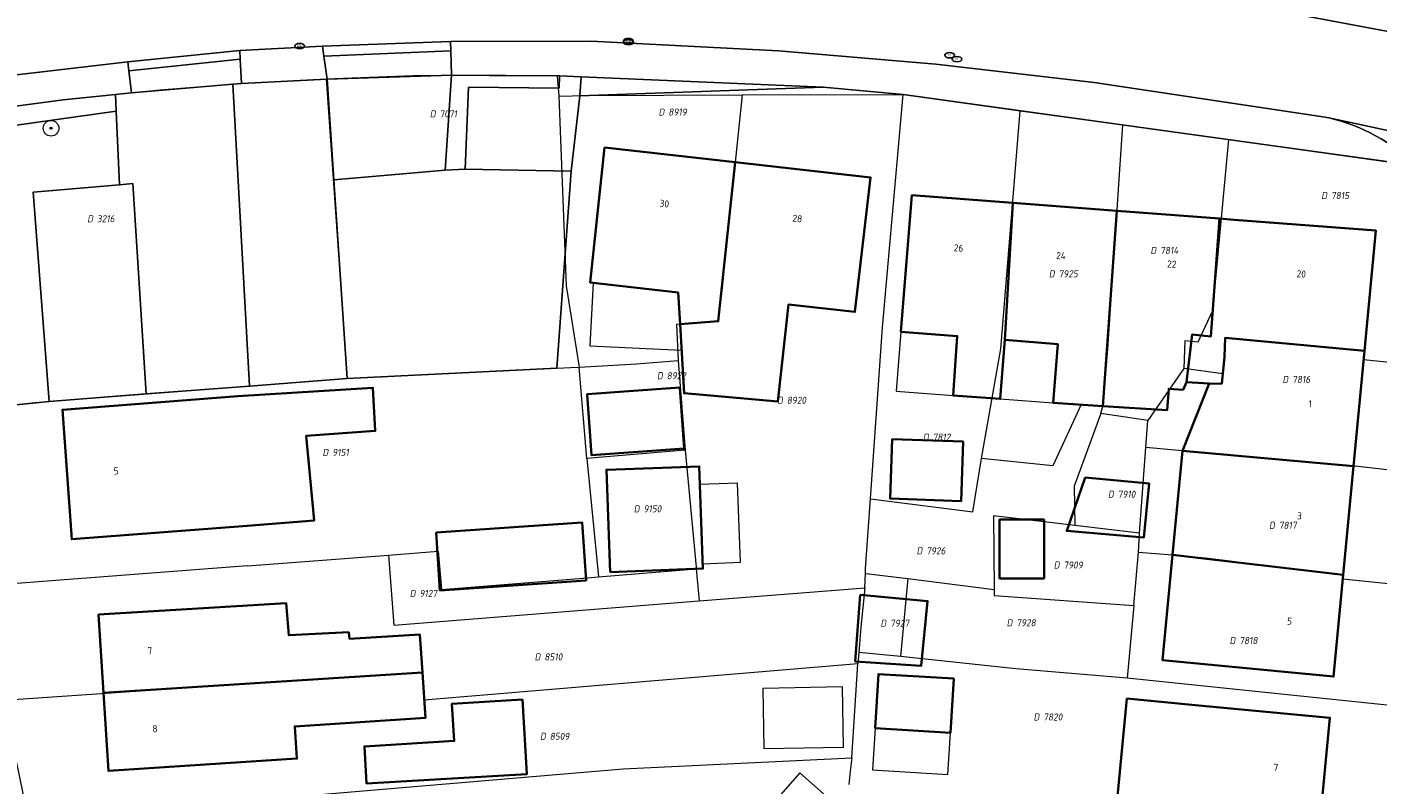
# Model space of a CAD drawing. Header units: metres. Extents: x 183765 to 187731, y 443805 to 446163.
# Tile 13 of 120: x 186193 to 186262, y 444290 to 444329. Entities that reach past the tile are written whole.
import ezdxf
from ezdxf.enums import TextEntityAlignment as Align

# ---------------------------------------------------------------- set-up
doc = ezdxf.new("R2010")
doc.units = ezdxf.units.M
doc.layers.get('0').update_dxf_attribs({"lineweight": 25})
for name, color, linetype, lineweight in [('B-WE-GR-BEPLANTING_CULTUUR_HEESTERS-GV', 90, 'Continuous', 18), ('B-WE-GR-BOOM-S', 253, 'Continuous', 25), ('B-WE-GR-HAAG-GV', 90, 'Continuous', 13), ('B-WE-IE-MEUBILAIR-S', 7, 'Continuous', 25), ('B-WE-OG-BEBOUWING-GV', 7, 'Continuous', 35), ('B-WE-OG-BEBOUWING-T18', 10, 'Continuous', 18), ('B-WE-OG-BEBOUWING_LUIFEL-GV', 7, 'Continuous', 18), ('B-WE-OG-BEBOUWING_SCHUUR-GV', 7, 'Continuous', 18), ('B-WE-OG-TERREIN_ERF-GV', 7, 'Continuous', 18), ('B-WE-OG-TERREIN_ONBEGROEID_ZAND-GV', 7, 'Continuous', 18), ('B-WE-VH-ONVERHARD_ZAND-GV', 210, 'Continuous', 18), ('B-WE-VH-OPENVERHARDING_BETONSTRAATSTEEN-GV', 90, 'Continuous', 18), ('B-WE-VH-OPENVERHARDING_SIERBESTRATING-GV', 90, 'Continuous', 18), ('B-WE-VH-OPENVERHARDING_STRAATBAKSTEEN-GV', 90, 'Continuous', 18), ('B-WE-VH-OPENVERHARDING_TEGEL-GV', 90, 'Continuous', 18)]:
    doc.layers.add(name, color=color, linetype=linetype, lineweight=lineweight)
doc.layers.add('B-WE-KG-GRENS_PERCEEL-G', color=7, linetype='Continuous', lineweight=13, true_color=0xa55252)
doc.layers.add('B-WE-KG-GRENS_PERCEEL-S', color=7, linetype='Continuous', lineweight=25, true_color=0xa55252)
doc.styles.add('NLCS-ISO', font='NLCS-ISO.ttf')
doc.styles.add('NLCS-ISO-M200-T18', font='NLCS-ISO.ttf', dxfattribs={"height": 0.36})

# ---------------------------------------------------------------- blocks, each defined once
blk = doc.blocks.new('SIE-MEUBILAIR_PUT_RIOOLPUT-SO')
blk.add_ellipse((0, 0), major_axis=(1.25, 0), ratio=0.54)
at = {"style": 'NLCS-ISO'}
blk.add_text('ri', height=0.75, dxfattribs=at).set_placement((-0.04, 0.07), align=Align.MIDDLE_CENTER)
blk = doc.blocks.new('SIE-MEUBILAIR_PUT_KOLK-SO')
blk.add_ellipse((0, 0), major_axis=(1.25, 0), ratio=0.54)
at = {"style": 'NLCS-ISO'}
blk.add_text('klk', height=0.75, dxfattribs=at).set_placement((0.03, 0), align=Align.MIDDLE_CENTER)
blk = doc.blocks.new('SGR-BOOM_GBKN-SO')
at = {"linetype": 'ByBlock', "lineweight": 18}
h = blk.add_hatch(color=0, dxfattribs=at)
h.dxf.hatch_style = 1
edge = h.paths.add_edge_path()
edge.add_arc((0, 0), 0.25, 0, 360)
at = {"color": 0, "linetype": 'ByBlock', "lineweight": 18}
for radius in [2, 0.25]:
    blk.add_circle((0, 0), radius, dxfattribs=at)
at = {"color": 0, "linetype": 'ByBlock', "lineweight": 18, "style": 'NLCS-ISO'}
blk.add_attdef('SOORT', (2.5, 0), '', height=1.5, dxfattribs=at)
blk = doc.blocks.new('SKG-PERCEELNUMMER-SO')
at = {"style": 'NLCS-ISO', "oblique": 10, "flags": 1}
for tag, p in [('GEMEENTECODE', (0, 2.55)), ('PERCEELGROOTTE', (0, -2.45))]:
    blk.add_attdef(tag, text='', height=1.8, dxfattribs=at).set_placement(p, align=Align.MIDDLE_CENTER)
at = {"style": 'NLCS-ISO', "oblique": 10}
blk.add_attdef('SECTIE', text='', height=1.8, dxfattribs=at).set_placement((-0.5, 0), align=Align.MIDDLE_RIGHT)
blk.add_attdef('PERCEELNUMMER', text='', height=1.8, dxfattribs=at).set_placement((0.5, 0), align=Align.MIDDLE_LEFT)

msp = doc.modelspace()

# ---------------------------------------------------------------- linework, layer by layer
at = {"layer": 'B-WE-GR-BEPLANTING_CULTUUR_HEESTERS-GV', "flags": 128}
for points in [[(186197.859, 444320.627), (186197.687, 444324.375), (186189.216, 444323.199)], [(186188.305, 444321.684), (186190.402, 444309.197), (186194.269, 444309.584), (186193.461, 444320.251), (186197.859, 444320.627)]]:
    msp.add_lwpolyline(points, dxfattribs=at)
at = {"layer": 'B-WE-GR-HAAG-GV', "flags": 128}
msp.add_lwpolyline([(186220.277, 444326.187), (186214.788, 444326.217), (186214.459, 444321.375), (186215.483, 444321.427), (186215.648, 444325.609), (186220.273, 444325.547)], close=True, dxfattribs=at)
for points in [[(186197.687, 444324.375), (186197.648, 444325.239), (186194.991, 444324.959), (186187.337, 444323.937)], [(186189.216, 444323.199), (186197.687, 444324.375)]]:
    msp.add_lwpolyline(points, dxfattribs=at)
at = {"layer": 'B-WE-KG-GRENS_PERCEEL-G', "flags": 128}
for points in [[(186187.337, 444323.937), (186194.991, 444324.959), (186199.913, 444325.477), (186204.434, 444325.827), (186208.384, 444326.035)], [(186208.384, 444326.035), (186213.266, 444326.225), (186220.169, 444326.188)], [(186208.384, 444326.035), (186209.449, 444311.003)], [(186220.169, 444326.188), (186220.251, 444325.147)], [(186229.596, 444325.206), (186237.797, 444325.237)], [(186236.744, 444313.347), (186237.797, 444325.237)], [(186237.797, 444325.237), (186243.77, 444324.406)], [(186220.251, 444325.147), (186221.605, 444325.175)], [(186220.251, 444325.147), (186220.629, 444315.474), (186221.281, 444311.341)], [(186221.605, 444325.175), (186229.596, 444325.206)], [(186229.596, 444325.206), (186228.552, 444315.244), (186228.374, 444313.673), (186226.243, 444313.506), (186226.331, 444311.679)], [(186241.788, 444306.681), (186242.788, 444312.266), (186243.77, 444324.406)], [(186243.77, 444324.406), (186248.981, 444323.682)], [(186248.981, 444323.682), (186248.22, 444312.26), (186247.978, 444309.346)], [(186248.981, 444323.682), (186254.387, 444322.93)], [(186254.387, 444322.93), (186253.569, 444314.202), (186252.827, 444312.614), (186252.154, 444312.675), (186252.116, 444311.268)], [(186254.387, 444322.93), (186263.852, 444321.614)], [(186236.134, 444304.618), (186236.744, 444313.347)], [(186266.248, 444311.2), (186261.268, 444311.708), (186261.312, 444312.169), (186254.221, 444312.834), (186254.093, 444310.99), (186252.116, 444311.268)], [(186221.281, 444311.341), (186224.213, 444311.498), (186226.331, 444311.679)], [(186226.331, 444311.679), (186226.693, 444307.105)], [(186209.449, 444311.003), (186209.47, 444310.754)], [(186209.47, 444310.754), (186220.851, 444311.317)], [(186220.851, 444311.317), (186221.281, 444311.341)], [(186221.685, 444306.681), (186221.281, 444311.341)], [(186252.116, 444311.268), (186250.272, 444308.607)], [(186193.544, 444309.527), (186209.47, 444310.754)], [(186189.543, 444309.109), (186193.544, 444309.527)], [(186247.978, 444309.346), (186246.882, 444309.422), (186245.425, 444306.296), (186241.788, 444306.681)], [(186247.883, 444308.973), (186246.524, 444305.267), (186246.555, 444303.26)], [(186247.883, 444308.973), (186247.978, 444309.346)], [(186250.272, 444308.607), (186247.883, 444308.973)], [(186250.171, 444307.233), (186250.272, 444308.607)], [(186226.693, 444307.105), (186221.685, 444306.681)], [(186221.685, 444306.681), (186222.267, 444300.646)], [(186226.693, 444307.105), (186227.243, 444301.13)], [(186236.134, 444304.618), (186241.351, 444303.964), (186241.788, 444306.681)], [(186249.855, 444302.87), (186250.171, 444307.233)], [(186265.724, 444305.72), (186260.406, 444306.335), (186253.127, 444306.965), (186250.171, 444307.233)], [(186235.885, 444301.074), (186236.134, 444304.618)], [(186246.555, 444303.26), (186242.405, 444303.75), (186242.439, 444299.996)], [(186249.855, 444302.87), (186246.555, 444303.26)], [(186249.806, 444301.911), (186249.855, 444302.87)], [(186211.568, 444301.757), (186214.099, 444301.951)], [(186214.099, 444301.951), (186214.264, 444299.993)], [(186249.565, 444299.18), (186249.806, 444301.911)], [(186249.806, 444301.911), (186251.528, 444301.774), (186253.208, 444301.61), (186260.232, 444300.741), (186260.213, 444300.548), (186265.181, 444300.026)], [(186204.386, 444301.207), (186191.041, 444300.186), (186190.932, 444300.183)], [(186204.386, 444301.207), (186211.568, 444301.757)], [(186211.568, 444301.757), (186211.839, 444298.186)], [(186227.243, 444301.13), (186227.25, 444301.052)], [(186214.264, 444299.993), (186221.709, 444300.6)], [(186221.709, 444300.6), (186222.267, 444300.646)], [(186222.267, 444300.646), (186227.25, 444301.052)], [(186227.25, 444301.052), (186227.401, 444299.417)], [(186235.849, 444300.084), (186235.876, 444300.821)], [(186235.876, 444300.821), (186235.879, 444300.907)], [(186235.897, 444300.818), (186235.876, 444300.821)], [(186235.879, 444300.907), (186235.885, 444301.074)], [(186235.897, 444300.818), (186238.034, 444300.557)], [(186238.034, 444300.557), (186237.671, 444296.577)], [(186238.034, 444300.557), (186242.439, 444299.996)], [(186227.401, 444299.417), (186235.647, 444300.069)], [(186235.849, 444300.084), (186235.646, 444298.079)], [(186235.647, 444300.069), (186235.849, 444300.084)], [(186242.439, 444299.996), (186242.442, 444299.702)], [(186211.839, 444298.186), (186227.401, 444299.417)], [(186242.442, 444299.702), (186249.565, 444299.18)], [(186249.565, 444299.18), (186249.217, 444295.486)], [(186235.646, 444298.079), (186235.54, 444296.791)], [(186235.54, 444296.791), (186235.493, 444296.219)], [(186237.671, 444296.577), (186235.54, 444296.791)], [(186249.217, 444295.486), (186243.546, 444295.953), (186237.671, 444296.577)], [(186235.493, 444296.219), (186213.392, 444294.362), (186213.297, 444295.772), (186209.141, 444295.507), (186191.941, 444294.349)], [(186235.184, 444291.416), (186235.493, 444296.219)], [(186264.594, 444293.888), (186249.217, 444295.486)], [(186193.203, 444288.289), (186223.536, 444290.853), (186235.184, 444291.416)], [(186235.184, 444291.416), (186235.108, 444290.745)], [(186235.108, 444290.745), (186235.035, 444290.066)]]:
    msp.add_lwpolyline(points, dxfattribs=at)
at = {"layer": 'B-WE-OG-BEBOUWING-GV', "flags": 128}
for points in [[(186229.237, 444321.779), (186222.581, 444322.522), (186221.853, 444315.641), (186226.333, 444315.145), (186226.429, 444313.52), (186228.374, 444313.673)], [(186229.237, 444321.779), (186228.374, 444313.673), (186226.429, 444313.52), (186226.634, 444310.007), (186231.406, 444309.589), (186231.952, 444314.523), (186235.34, 444314.148), (186236.138, 444321.009)], [(186243.39, 444319.705), (186238.246, 444320.093), (186237.687, 444313.142), (186240.557, 444312.915), (186240.349, 444309.894), (186242.748, 444309.718), (186242.986, 444312.729)], [(186248.689, 444319.304), (186243.39, 444319.705), (186242.986, 444312.729), (186245.686, 444312.513), (186245.448, 444309.522), (186247.978, 444309.346)], [(186247.978, 444309.346), (186251.252, 444309.137), (186251.339, 444310.229), (186252.071, 444310.171), (186252.248, 444310.562), (186252.532, 444312.992), (186253.479, 444312.904), (186253.934, 444318.907), (186248.689, 444319.304)], [(186253.934, 444318.907), (186253.479, 444312.904), (186252.532, 444312.992), (186252.248, 444310.562), (186253.406, 444310.506), (186254.045, 444310.484), (186254.175, 444311.862), (186254.221, 444312.834), (186261.312, 444312.169), (186261.892, 444318.306), (186254.677, 444318.851)], [(186260.757, 444306.294), (186261.312, 444312.169), (186254.221, 444312.834), (186254.175, 444311.862), (186254.045, 444310.484), (186253.406, 444310.506), (186252.035, 444307.075)], [(186203.886, 444309.851), (186194.944, 444309.163), (186195.426, 444302.559), (186204.369, 444303.248), (186207.777, 444303.511), (186207.378, 444307.84), (186210.893, 444308.079), (186210.774, 444310.283)], [(186226.424, 444310.292), (186221.703, 444309.959), (186221.923, 444306.846), (186226.644, 444307.179)], [(186240.866, 444307.536), (186237.237, 444307.659), (186237.134, 444304.63), (186240.763, 444304.507)], [(186251.528, 444301.774), (186260.232, 444300.741), (186260.757, 444306.294), (186252.035, 444307.075)], [(186222.864, 444300.891), (186227.599, 444301.064), (186227.408, 444306.277), (186222.674, 444306.104)], [(186247.072, 444305.703), (186246.145, 444302.984), (186250.065, 444302.645), (186250.341, 444305.405)], [(186213.992, 444302.906), (186214.193, 444299.954), (186221.644, 444300.46), (186221.444, 444303.412)], [(186244.986, 444303.566), (186242.716, 444303.566), (186242.716, 444300.568), (186244.986, 444300.568)], [(186260.232, 444300.741), (186251.528, 444301.774), (186251.014, 444296.403), (186259.742, 444295.562)], [(186196.786, 444298.724), (186197.041, 444294.737), (186213.297, 444295.772), (186213.165, 444297.714), (186209.574, 444297.493), (186209.545, 444297.823), (186206.484, 444297.67), (186206.359, 444299.301)], [(186235.616, 444299.729), (186235.358, 444296.33), (186238.728, 444296.111), (186239.046, 444299.411)], [(186213.297, 444295.772), (186197.041, 444294.737), (186197.295, 444290.75), (186206.898, 444291.377), (186206.792, 444293.018), (186213.454, 444293.452)], [(186240.385, 444295.455), (186236.543, 444295.69), (186236.374, 444292.933), (186240.216, 444292.697)], [(186218.398, 444294.392), (186214.805, 444294.178), (186214.918, 444292.278), (186210.342, 444292.005), (186210.455, 444290.105), (186218.625, 444290.593)], [(186252.518, 444294.129), (186249.209, 444294.442), (186248.685, 444288.915), (186259.02, 444287.92), (186259.557, 444293.462)]]:
    msp.add_lwpolyline(points, close=True, dxfattribs=at)
at = {"layer": 'B-WE-OG-BEBOUWING_LUIFEL-GV', "flags": 128}
for points in [[(186221.831, 444312.428), (186226.506, 444312.2), (186226.429, 444313.52), (186226.333, 444315.145), (186221.994, 444315.625)], [(186240.349, 444309.894), (186240.557, 444312.915), (186237.687, 444313.142), (186237.443, 444310.107)], [(186242.748, 444309.718), (186245.448, 444309.522), (186245.686, 444312.513), (186242.986, 444312.729)], [(186227.59, 444301.316), (186229.509, 444301.386), (186229.362, 444305.424), (186227.442, 444305.354)], [(186236.374, 444292.933), (186236.243, 444290.804), (186240.085, 444290.568), (186240.216, 444292.697)]]:
    msp.add_lwpolyline(points, close=True, dxfattribs=at)
at = {"layer": 'B-WE-OG-BEBOUWING_SCHUUR-GV', "flags": 128}
for points in [[(186230.707, 444291.887), (186234.764, 444291.966), (186234.704, 444295.039), (186230.647, 444294.96)], [(186232.538, 444290.657), (186231.292, 444289.251), (186233.081, 444287.665), (186234.327, 444289.07)]]:
    msp.add_lwpolyline(points, close=True, dxfattribs=at)
at = {"layer": 'B-WE-OG-TERREIN_ERF-GV', "flags": 128}
msp.add_lwpolyline([(186264.18, 444321.333), (186263.92, 444321.605), (186237.797, 444325.237), (186233.717, 444325.597), (186221.321, 444325.169), (186220.881, 444321.33), (186220.151, 444311.282), (186209.46, 444310.754), (186204.479, 444310.37), (186199.223, 444309.965), (186194.269, 444309.584), (186190.402, 444309.197), (186189.543, 444309.111), (186191.542, 444296.264), (186193.203, 444288.289), (186193.754, 444259.185), (186193.691, 444241.296), (186193.347, 444217.519), (186193.284, 444205.034), (186190.752, 444201.65), (186187.466, 444200.068), (186194.005, 444181.249), (186194.615, 444179.493), (186194.827, 444178.884)], dxfattribs=at)
for points in [[(186226.429, 444313.52), (186226.333, 444315.145), (186221.853, 444315.641), (186222.581, 444322.522), (186229.237, 444321.779), (186236.138, 444321.009), (186235.34, 444314.148), (186231.952, 444314.523), (186231.406, 444309.589), (186226.634, 444310.007)], [(186252.248, 444310.562), (186252.071, 444310.171), (186251.339, 444310.229), (186251.252, 444309.137), (186247.978, 444309.346), (186245.448, 444309.522), (186245.686, 444312.513), (186242.986, 444312.729), (186242.748, 444309.718), (186240.349, 444309.894), (186240.557, 444312.915), (186237.687, 444313.142), (186238.246, 444320.093), (186243.39, 444319.705), (186248.689, 444319.304), (186253.934, 444318.907), (186254.677, 444318.851), (186261.892, 444318.306), (186261.312, 444312.169), (186260.757, 444306.294), (186260.232, 444300.741), (186259.742, 444295.562), (186251.014, 444296.403), (186251.528, 444301.774), (186252.035, 444307.075), (186253.406, 444310.506)], [(186195.426, 444302.559), (186194.944, 444309.163), (186203.886, 444309.851), (186210.774, 444310.283), (186210.893, 444308.079), (186207.378, 444307.84), (186207.777, 444303.511), (186204.369, 444303.248)], [(186221.923, 444306.846), (186221.703, 444309.959), (186226.424, 444310.292), (186226.644, 444307.179)], [(186240.866, 444307.536), (186240.763, 444304.507), (186237.134, 444304.63), (186237.237, 444307.659)], [(186227.408, 444306.277), (186227.599, 444301.064), (186222.864, 444300.891), (186222.674, 444306.104)], [(186250.065, 444302.645), (186246.145, 444302.984), (186247.072, 444305.703), (186250.341, 444305.405)], [(186221.444, 444303.412), (186221.644, 444300.46), (186214.193, 444299.954), (186213.992, 444302.906)], [(186242.716, 444300.568), (186242.716, 444303.566), (186244.986, 444303.566), (186244.986, 444300.568)], [(186213.297, 444295.772), (186213.454, 444293.452), (186206.792, 444293.018), (186206.898, 444291.377), (186197.295, 444290.75), (186197.041, 444294.737), (186196.786, 444298.724), (186206.359, 444299.301), (186206.484, 444297.67), (186209.545, 444297.823), (186209.574, 444297.493), (186213.165, 444297.714)], [(186238.728, 444296.111), (186235.358, 444296.33), (186235.616, 444299.729), (186239.046, 444299.411)], [(186240.216, 444292.697), (186236.374, 444292.933), (186236.543, 444295.69), (186240.385, 444295.455)], [(186214.918, 444292.278), (186214.805, 444294.178), (186218.398, 444294.392), (186218.625, 444290.593), (186210.455, 444290.105), (186210.342, 444292.005)], [(186259.02, 444287.92), (186258.507, 444282.628), (186258.179, 444279.249), (186254.955, 444276.666), (186250.984, 444273.486), (186249.811, 444272.547), (186249.545, 444270.407), (186242.127, 444271.165), (186242.485, 444274.729), (186241.006, 444276.587), (186243.767, 444278.784), (186247.666, 444281.886), (186248.712, 444280.573), (186251.458, 444282.797), (186251.506, 444283.312), (186250.127, 444283.844), (186248.273, 444284.559), (186248.685, 444288.915), (186249.209, 444294.442), (186252.518, 444294.129), (186259.557, 444293.462)]]:
    msp.add_lwpolyline(points, close=True, dxfattribs=at)
at = {"layer": 'B-WE-OG-TERREIN_ONBEGROEID_ZAND-GV', "flags": 128}
msp.add_lwpolyline([(186220.881, 444321.33), (186215.483, 444321.427), (186214.459, 444321.375), (186208.788, 444320.882), (186209.46, 444310.754), (186220.151, 444311.282)], close=True, dxfattribs=at)
at = {"layer": 'B-WE-VH-ONVERHARD_ZAND-GV', "flags": 128}
msp.add_lwpolyline([(186220.277, 444326.187), (186214.788, 444326.217), (186214.459, 444321.375), (186215.483, 444321.427), (186215.648, 444325.609), (186220.273, 444325.547)], close=True, dxfattribs=at)
for points in [[(186197.687, 444324.375), (186197.648, 444325.239), (186194.991, 444324.959), (186187.337, 444323.937)], [(186189.216, 444323.199), (186197.687, 444324.375)]]:
    msp.add_lwpolyline(points, dxfattribs=at)
at = {"layer": 'B-WE-VH-OPENVERHARDING_BETONSTRAATSTEEN-GV', "flags": 128}
for points in [[(186204.01, 444327.028), (186203.987, 444327.477), (186198.289, 444326.888), (186198.341, 444326.436)], [(186214.727, 444327.938), (186208.207, 444327.688), (186208.278, 444327.188), (186214.745, 444327.45)], [(186214.788, 444326.217), (186208.448, 444326.008), (186208.788, 444320.882), (186214.459, 444321.375)], [(186198.541, 444320.702), (186197.859, 444320.627), (186193.461, 444320.251), (186194.269, 444309.584), (186199.223, 444309.965)]]:
    msp.add_lwpolyline(points, close=True, dxfattribs=at)
at = {"layer": 'B-WE-VH-OPENVERHARDING_SIERBESTRATING-GV', "flags": 128}
msp.add_lwpolyline([(186208.788, 444320.882), (186208.448, 444326.008), (186204.073, 444325.788), (186203.642, 444325.766), (186204.479, 444310.37), (186209.46, 444310.754)], close=True, dxfattribs=at)
at = {"layer": 'B-WE-VH-OPENVERHARDING_STRAATBAKSTEEN-GV', "flags": 128}
for points in [[(186265.066, 444327.964), (186252.542, 444330.335)], [(186252.542, 444330.335), (186265.066, 444327.964)], [(186189.682, 444325.902), (186198.289, 444326.888), (186203.987, 444327.477), (186208.207, 444327.688), (186214.727, 444327.938), (186221.904, 444327.945), (186231.451, 444327.462), (186239.471, 444326.783), (186247.53, 444325.844), (186259.317, 444324.075), (186259.507, 444324.034), (186278.145, 444320.025), (186279.059, 444319.828), (186295.758, 444314.49), (186297.172, 444319.283), (186293.757, 444320.272), (186286.078, 444322.611), (186283.196, 444323.495), (186280.319, 444324.339), (186278.39, 444324.85), (186276.451, 444325.349), (186272.547, 444326.246), (186268.652, 444327.105)]]:
    msp.add_lwpolyline(points, dxfattribs=at)
for points in [[(186233.717, 444325.597), (186221.393, 444326.138), (186221.321, 444325.169)], [(186203.642, 444325.766), (186198.47, 444325.311), (186197.648, 444325.239), (186197.687, 444324.375), (186197.859, 444320.627), (186198.541, 444320.702), (186199.223, 444309.965), (186204.479, 444310.37)]]:
    msp.add_lwpolyline(points, close=True, dxfattribs=at)
at = {"layer": 'B-WE-VH-OPENVERHARDING_TEGEL-GV', "flags": 128}
for points in [[(186208.448, 444326.008), (186208.278, 444327.188), (186208.207, 444327.688), (186203.987, 444327.477), (186204.01, 444327.028), (186204.073, 444325.788)], [(186214.745, 444327.45), (186208.278, 444327.188), (186208.448, 444326.008), (186214.788, 444326.217)], [(186204.01, 444327.028), (186198.341, 444326.436), (186198.47, 444325.311), (186203.642, 444325.766), (186204.073, 444325.788)], [(186221.321, 444325.169), (186221.393, 444326.138), (186220.277, 444326.187), (186220.273, 444325.547), (186215.648, 444325.609), (186215.483, 444321.427), (186220.881, 444321.33)]]:
    msp.add_lwpolyline(points, close=True, dxfattribs=at)
for points in [[(186259.317, 444324.075), (186247.53, 444325.844), (186239.471, 444326.783), (186231.451, 444327.462), (186221.904, 444327.945), (186214.727, 444327.938), (186214.745, 444327.45), (186214.788, 444326.217), (186220.277, 444326.187), (186221.393, 444326.138), (186233.717, 444325.597), (186237.797, 444325.237), (186263.92, 444321.605)], [(186187.337, 444323.937), (186194.991, 444324.959), (186197.648, 444325.239), (186198.47, 444325.311), (186198.341, 444326.436), (186198.289, 444326.888), (186189.682, 444325.902)], [(186259.507, 444324.034), (186259.317, 444324.075)], [(186278.145, 444320.025), (186259.507, 444324.034)]]:
    msp.add_lwpolyline(points, dxfattribs=at)
at = {"layer": 'B-WE-VH-OPENVERHARDING_TEGEL-GV'}
for points in [[(186259.507, 444324.034, -0.141181), (186263.92, 444321.605)], [(186263.92, 444321.605, 0.141181), (186259.507, 444324.034)]]:
    msp.add_lwpolyline(points, format="xyb", dxfattribs=at)

# ---------------------------------------------------------------- block references
at = {"layer": 'B-WE-GR-BOOM-S', "xscale": 0.2, "yscale": 0.2, "zscale": 0.2}
msp.add_blockref('SGR-BOOM_GBKN-SO', (186194.367, 444323.51), dxfattribs=at)
at = {"layer": 'B-WE-IE-MEUBILAIR-S', "xscale": 0.2, "yscale": 0.2, "zscale": 0.2}
for name, p in [('SIE-MEUBILAIR_PUT_KOLK-SO', (186223.796, 444327.958)), ('SIE-MEUBILAIR_PUT_KOLK-SO', (186223.802, 444327.9)), ('SIE-MEUBILAIR_PUT_KOLK-SO', (186207.039, 444327.7)), ('SIE-MEUBILAIR_PUT_RIOOLPUT-SO', (186240.17, 444327.232)), ('SIE-MEUBILAIR_PUT_RIOOLPUT-SO', (186240.548, 444327.031))]:
    msp.add_blockref(name, p, dxfattribs=at)
at = {"layer": 'B-WE-KG-GRENS_PERCEEL-S', "xscale": 0.2, "yscale": 0.2, "zscale": 0.2}
for p, values in [((186225.733, 444324.337), {'PERCEELNUMMER': '8919', 'SECTIE': 'D'}), ((186214.071, 444324.243), {'PERCEELNUMMER': '7071', 'SECTIE': 'D'}), ((186259.511, 444320.082), {'PERCEELNUMMER': '7815', 'SECTIE': 'D'}), ((186196.609, 444318.899), {'PERCEELNUMMER': '3216', 'SECTIE': 'D'}), ((186250.802, 444317.285), {'PERCEELNUMMER': '7814', 'SECTIE': 'D'}), ((186245.624, 444316.09), {'PERCEELNUMMER': '7925', 'SECTIE': 'D'}), ((186225.65, 444310.898), {'PERCEELNUMMER': '8922', 'SECTIE': 'D'}), ((186257.532, 444310.706), {'PERCEELNUMMER': '7816', 'SECTIE': 'D'}), ((186231.771, 444309.645), {'PERCEELNUMMER': '8920', 'SECTIE': 'D'}), ((186239.204, 444307.765), {'PERCEELNUMMER': '7812', 'SECTIE': 'D'}), ((186208.602, 444306.989), {'PERCEELNUMMER': '9151', 'SECTIE': 'D'}), ((186248.638, 444304.855), {'PERCEELNUMMER': '7910', 'SECTIE': 'D'}), ((186224.466, 444304.111), {'PERCEELNUMMER': '9150', 'SECTIE': 'D'}), ((186256.848, 444303.271), {'PERCEELNUMMER': '7817', 'SECTIE': 'D'}), ((186238.881, 444301.969), {'PERCEELNUMMER': '7926', 'SECTIE': 'D'}), ((186245.875, 444301.248), {'PERCEELNUMMER': '7909', 'SECTIE': 'D'}), ((186213.046, 444299.798), {'PERCEELNUMMER': '9127', 'SECTIE': 'D'}), ((186237.04, 444298.278), {'PERCEELNUMMER': '7927', 'SECTIE': 'D'}), ((186243.473, 444298.305), {'PERCEELNUMMER': '7928', 'SECTIE': 'D'}), ((186254.835, 444297.401), {'PERCEELNUMMER': '7818', 'SECTIE': 'D'}), ((186219.414, 444296.564), {'PERCEELNUMMER': '8510', 'SECTIE': 'D'}), ((186244.846, 444293.501), {'PERCEELNUMMER': '7820', 'SECTIE': 'D'}), ((186219.688, 444292.515), {'PERCEELNUMMER': '8509', 'SECTIE': 'D'})]:
    msp.add_blockref('SKG-PERCEELNUMMER-SO', p, dxfattribs=at).add_auto_attribs(values)

# ---------------------------------------------------------------- texts
at = {"layer": 'B-WE-OG-BEBOUWING-T18', "style": 'NLCS-ISO-M200-T18'}
for s, rotation, p in [('30', 353.6, (186225.632, 444319.666)), ('28', 353.6, (186232.41, 444318.909)), ('26', 355.7, (186240.629, 444317.406)), ('24', 355.7, (186245.851, 444317.011)), ('22', 355.7, (186251.495, 444316.585)), ('20', 355.7, (186258.097, 444316.086)), ('1', 354.6, (186258.546, 444309.467)), ('5', 4.2, (186197.678, 444306.043)), ('3', 354.6, (186258.006, 444303.753)), ('5', 354.6, (186257.498, 444298.387)), ('7', 3.7, (186199.408, 444296.89)), ('8', 3.7, (186199.663, 444292.903)), ('7', 354.4, (186256.8, 444290.932))]:
    msp.add_text(s, height=0.36, rotation=rotation, dxfattribs=at).set_placement(p, align=Align.MIDDLE)

doc.saveas('drawing.dxf')
